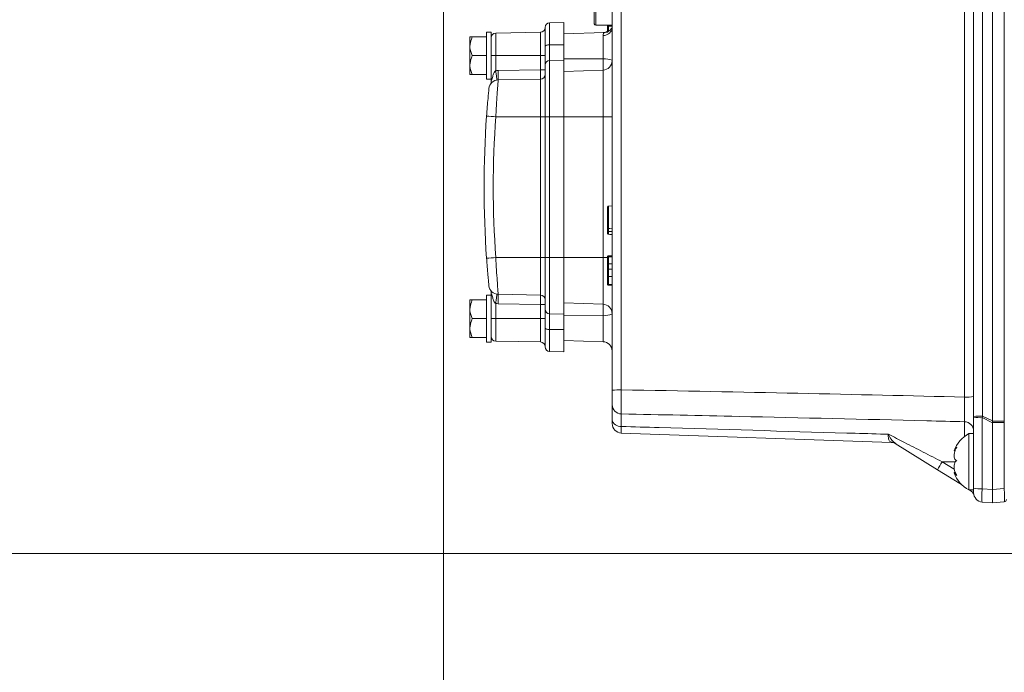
# Model space of a CAD drawing. Header units: millimetres. Extents: x 0 to 8410, y 0 to 5940.
# Tile 181 of 256: x 4649 to 4858, y 2212 to 2351. Entities that reach past the tile are written whole.
import ezdxf

# ---------------------------------------------------------------- set-up
doc = ezdxf.new("R2010")
doc.units = ezdxf.units.MM
doc.header["$LTSCALE"] = 10
doc.styles.add('SLDTEXTSTYLE0', font='TXT', dxfattribs={"width": 0.605})
doc.dimstyles.new('SLDDIMSTYLE0', dxfattribs={"dimtxt": 50, "dimasz": 50, "dimexe": 0, "dimexo": 0.0625, "dimgap": 12.5, "dimtad": 1, "dimtoh": 1, "dimdec": 1, "dimrnd": 1e-09, "dimzin": 12, "dimdsep": 46, "dimtxsty": 'SLDTEXTSTYLE0', "dimsah": 1, "dimcen": 0.09, "dimadec": 0, "dimazin": 0, "dimtfac": 1, "dimtofl": 0, "dimtmove": 0, "dimatfit": 3, "dimfxl": 1, "dimfrac": 2, "dimtolj": 1, "dimtzin": 12, "dimarcsym": 0})

# ---------------------------------------------------------------- blocks, each defined once
blk = doc.blocks.new('*D9')
at = {"color": 7, "linetype": 'Continuous', "lineweight": 0}
for p, q in [((5314.72, 2732.57), (4589.07, 2732.57)), ((4604.07, 2237.57), (4604.07, 2732.57)), ((4975.83, 2237.57), (4589.07, 2237.57))]:
    blk.add_line(p, q, dxfattribs=at)
for points in [[(4604.07, 2732.57), (4596.57, 2682.57), (4611.57, 2682.57)], [(4604.07, 2237.57), (4611.57, 2287.57), (4596.57, 2287.57)]]:
    blk.add_solid(points, dxfattribs=at)
at = {"color": 7, "linetype": 'Continuous', "lineweight": 0, "insert": (4539.62, 2427.79), "char_height": 50, "attachment_point": 1, "rotation": 90, "style": 'SLDTEXTSTYLE0'}
blk.add_mtext('495', dxfattribs=at)
blk = doc.blocks.new('*D10')
at = {"color": 7, "linetype": 'Continuous', "lineweight": 0}
for p, q in [((5314.72, 3964.57), (4489.07, 3964.57)), ((4504.07, 2237.57), (4504.07, 3964.57)), ((4975.83, 2237.57), (4489.07, 2237.57))]:
    blk.add_line(p, q, dxfattribs=at)
for points in [[(4504.07, 3964.57), (4496.57, 3914.57), (4511.57, 3914.57)], [(4504.07, 2237.57), (4511.57, 2287.57), (4496.57, 2287.57)]]:
    blk.add_solid(points, dxfattribs=at)
at = {"color": 7, "linetype": 'Continuous', "lineweight": 0, "insert": (4439.62, 3024.71), "char_height": 50, "attachment_point": 1, "rotation": 90, "style": 'SLDTEXTSTYLE0'}
blk.add_mtext('1727', dxfattribs=at)
blk = doc.blocks.new('*D11')
at = {"color": 7, "linetype": 'Continuous', "lineweight": 0}
for p, q in [((4738.76, 2413.95), (4738.76, 1902.57)), ((5414.72, 2265.57), (5414.72, 1902.57)), ((5414.72, 1917.57), (4738.76, 1917.57))]:
    blk.add_line(p, q, dxfattribs=at)
for points in [[(4738.76, 1917.57), (4788.76, 1910.07), (4788.76, 1925.07)], [(5414.72, 1917.57), (5364.72, 1925.07), (5364.72, 1910.07)]]:
    blk.add_solid(points, dxfattribs=at)
at = {"color": 7, "linetype": 'Continuous', "lineweight": 0, "insert": (5019.45, 1982.03), "char_height": 50, "attachment_point": 1, "style": 'SLDTEXTSTYLE0'}
blk.add_mtext('676', dxfattribs=at)

msp = doc.modelspace()

# ---------------------------------------------------------------- linework, layer by layer
at = {"color": 7, "linetype": 'Continuous', "lineweight": 0}
for p, q in [((4855.724686, 2265.7711), (4855.724686, 2415.403628)), ((4851.724686, 2266.705978), (4851.724686, 2405.039878)), ((4770.924686, 2350.374759), (4770.924686, 2393.774759)), ((4774.724686, 2272.297304), (4774.724686, 2382.516879)), ((4760.424686, 2345.563444), (4760.424686, 2349.592062)), ((4764.424686, 2350.64458), (4761.407234, 2350.59191)), ((4764.424686, 2350.64458), (4764.424686, 2345.911295)), ((4771.224686, 2350.074759), (4774.724686, 2350.074759)), ((4773.724686, 2349.870876), (4773.724686, 2350.099067)), ((4773.724686, 2349.436406), (4773.724686, 2350.074759)), ((4744.424686, 2345.574759), (4744.424686, 2347.574759)), ((4744.924686, 2347.574759), (4747.924686, 2347.574759)), ((4748.924686, 2348.574759), (4747.924686, 2348.574759)), ((4747.924686, 2343.574759), (4747.924686, 2348.574759)), ((4748.924686, 2340.34462), (4748.924686, 2348.574759)), ((4759.442139, 2348.557609), (4749.907234, 2348.391176)), ((4773.019887, 2348.515226), (4764.424686, 2348.215075)), ((4744.424686, 2341.574759), (4744.424686, 2345.574759)), ((4760.424686, 2341.569984), (4760.424686, 2345.563444)), ((4764.424686, 2345.911295), (4764.424686, 2342.620392)), ((4744.924686, 2343.574759), (4747.924686, 2343.574759)), ((4747.924686, 2338.574759), (4747.924686, 2343.574759)), ((4744.424686, 2339.574759), (4744.424686, 2341.574759)), ((4760.424686, 2330.574759), (4760.424686, 2341.569984)), ((4764.424686, 2342.620392), (4764.424686, 2330.574759)), ((4744.924686, 2339.574759), (4747.924686, 2339.574759)), ((4748.924686, 2337.988726), (4748.924686, 2340.34462)), ((4764.424686, 2340.215075), (4772.794485, 2340.507355)), ((4747.924686, 2338.574759), (4748.924686, 2338.574759)), ((4750.435003, 2338.400389), (4759.442139, 2338.557609)), ((4760.424686, 2300.574759), (4760.424686, 2330.574759)), ((4764.424686, 2330.574759), (4764.424686, 2300.574759)), ((4773.724686, 2306.612263), (4773.724686, 2311.346701)), ((4773.917706, 2311.546579), (4774.724686, 2311.574759)), ((4773.917706, 2306.154082), (4774.724686, 2306.154086)), ((4760.424686, 2289.579535), (4760.424686, 2300.574759)), ((4764.424686, 2300.574759), (4764.424686, 2288.529126)), ((4773.724686, 2300.708672), (4773.724686, 2300.731206)), ((4773.724686, 2298.522833), (4773.724686, 2299.857656)), ((4773.917706, 2300.931181), (4774.724686, 2300.959375)), ((4773.917706, 2300.777348), (4774.724686, 2300.805529)), ((4773.917706, 2300.671326), (4774.724686, 2300.698557)), ((4773.917706, 2299.240887), (4774.724686, 2299.240625)), ((4773.724686, 2295.641444), (4773.724686, 2297.284434)), ((4773.917706, 2298.079313), (4774.724686, 2298.084375)), ((4773.917706, 2296.542717), (4774.724686, 2296.542307)), ((4748.924686, 2290.804898), (4748.924686, 2293.160792)), ((4773.917706, 2294.833709), (4774.724686, 2294.805529)), ((4773.917706, 2294.679867), (4774.724686, 2294.651682)), ((4744.424686, 2289.574759), (4744.424686, 2291.574759)), ((4744.924686, 2291.574759), (4747.924686, 2291.574759)), ((4748.924686, 2292.574759), (4747.924686, 2292.574759)), ((4747.924686, 2287.574759), (4747.924686, 2292.574759)), ((4748.924686, 2282.574759), (4748.924686, 2290.804898)), ((4750.435003, 2292.74913), (4759.442139, 2292.59191)), ((4764.424686, 2290.934443), (4772.794485, 2290.642163)), ((4744.424686, 2285.574759), (4744.424686, 2289.574759)), ((4760.424686, 2285.586074), (4760.424686, 2289.579535)), ((4744.924686, 2287.574759), (4747.924686, 2287.574759)), ((4747.924686, 2282.574759), (4747.924686, 2287.574759)), ((4764.424686, 2288.529126), (4764.424686, 2285.238223)), ((4744.424686, 2283.574759), (4744.424686, 2285.574759)), ((4760.424686, 2281.557457), (4760.424686, 2285.586074)), ((4764.424686, 2285.238223), (4764.424686, 2280.504939)), ((4744.924686, 2283.574759), (4747.924686, 2283.574759)), ((4747.924686, 2282.574759), (4748.924686, 2282.574759)), ((4749.907234, 2282.758342), (4759.442139, 2282.59191)), ((4764.424686, 2282.934443), (4772.794485, 2282.642163)), ((4761.407234, 2280.557609), (4764.424686, 2280.504939)), ((4774.724686, 2266.037661), (4774.724686, 2269.218992)), ((4851.724686, 2266.575293), (4851.724686, 2266.705978)), ((4851.724686, 2251.438968), (4851.724686, 2266.575293)), ((4855.72635, 2265.73117), (4855.725911, 2265.418349)), ((4855.724686, 2251.144467), (4855.724686, 2265.379046)), ((4834.238485, 2261.185391), (4776.654887, 2263.196254)), ((4851.724686, 2263.074759), (4850.724686, 2263.074759)), ((4850.724686, 2263.074759), (4850.724686, 2251.074759)), ((4844.036833, 2255.378663), (4835.046161, 2260.996659)), ((4847.57934, 2259.38104), (4847.756168, 2259.38104)), ((4848.769556, 2252.42133), (4844.036833, 2255.378663)), ((4847.853384, 2254.768479), (4847.57934, 2254.768479)), ((4849.402843, 2252.025608), (4848.769556, 2252.42133)), ((4850.724686, 2251.074759), (4851.724686, 2251.074759)), ((4851.724686, 2250.49491), (4851.724686, 2251.438968)), ((4855.724686, 2248.312293), (4855.724686, 2251.144467)), ((4855.724686, 2248.312293), (4853.550375, 2248.502521)), ((4858.268264, 2248.534828), (4855.724686, 2248.312293))]:
    msp.add_line(p, q, dxfattribs=at)
at = {"color": 8, "linetype": 'Continuous', "lineweight": 0}
for p, q in [((4858.268264, 2265.73117), (4858.268264, 2415.279118)), ((4853.654887, 2405.144487), (4853.654887, 2266.810586)), ((4771.224686, 2350.074759), (4771.224686, 2394.074759)), ((4849.794485, 2270.857648), (4849.794485, 2384.291672)), ((4776.654887, 2382.621487), (4776.654887, 2272.401912)), ((4761.407234, 2350.59191), (4761.407234, 2345.893888)), ((4773.917706, 2350.074759), (4773.917706, 2349.870487)), ((4749.907234, 2348.391176), (4749.907234, 2343.574759)), ((4759.442139, 2343.574759), (4759.442139, 2348.557609)), ((4772.794485, 2342.870103), (4772.794485, 2347.844556)), ((4764.424686, 2345.911295), (4761.407234, 2345.893888)), ((4761.407234, 2345.893888), (4761.407234, 2342.567828)), ((4748.924686, 2343.574759), (4749.907234, 2343.574759)), ((4749.907234, 2343.574759), (4759.442139, 2343.574759)), ((4749.907234, 2343.574759), (4749.907234, 2340.355804)), ((4759.442139, 2343.574759), (4760.424686, 2343.574759)), ((4759.442139, 2340.557304), (4759.442139, 2343.574759)), ((4764.424686, 2342.620392), (4761.407234, 2342.567828)), ((4761.407234, 2342.567828), (4761.407234, 2330.574759)), ((4764.424686, 2342.911857), (4772.794485, 2342.870103)), ((4772.794485, 2340.507355), (4772.794485, 2342.870103)), ((4750.435003, 2340.400084), (4759.442139, 2340.557304)), ((4759.442139, 2340.557304), (4760.424686, 2340.557304)), ((4772.794485, 2330.574759), (4772.794485, 2340.507355)), ((4759.442139, 2330.574759), (4759.442139, 2338.557609)), ((4749.931352, 2330.574759), (4759.442139, 2330.574759)), ((4759.442139, 2330.574759), (4760.424686, 2330.574759)), ((4759.442139, 2300.574759), (4759.442139, 2330.574759)), ((4760.424686, 2330.574759), (4761.407234, 2330.574759)), ((4761.407234, 2330.574759), (4761.407234, 2300.574759)), ((4764.424686, 2330.574759), (4761.407234, 2330.574759)), ((4764.424686, 2330.574759), (4772.794485, 2330.574759)), ((4772.794485, 2300.574759), (4772.794485, 2330.574759)), ((4774.724686, 2330.574759), (4772.794485, 2330.574759)), ((4773.917706, 2311.546579), (4773.917706, 2306.777306)), ((4749.931352, 2300.574759), (4759.442139, 2300.574759)), ((4759.442139, 2300.574759), (4760.424686, 2300.574759)), ((4759.442139, 2292.59191), (4759.442139, 2300.574759)), ((4760.424686, 2300.574759), (4761.407234, 2300.574759)), ((4761.407234, 2300.574759), (4761.407234, 2288.581691)), ((4764.424686, 2300.574759), (4761.407234, 2300.574759)), ((4764.424686, 2300.574759), (4772.794485, 2300.574759)), ((4772.794485, 2290.642163), (4772.794485, 2300.574759)), ((4773.745266, 2300.574759), (4772.794485, 2300.574759)), ((4749.907234, 2290.793715), (4749.907234, 2287.574759)), ((4759.442139, 2290.592214), (4750.435003, 2290.749434)), ((4759.442139, 2290.592214), (4760.424686, 2290.592214)), ((4759.442139, 2287.574759), (4759.442139, 2290.592214)), ((4764.424686, 2288.529126), (4761.407234, 2288.581691)), ((4761.407234, 2288.581691), (4761.407234, 2285.25563)), ((4772.794485, 2288.279416), (4772.794485, 2290.642163)), ((4748.924686, 2287.574759), (4749.907234, 2287.574759)), ((4749.907234, 2287.574759), (4749.907234, 2282.758342)), ((4749.907234, 2287.574759), (4759.442139, 2287.574759)), ((4759.442139, 2287.574759), (4760.424686, 2287.574759)), ((4759.442139, 2282.59191), (4759.442139, 2287.574759)), ((4764.424686, 2288.237662), (4772.794485, 2288.279416)), ((4772.794485, 2282.642163), (4772.794485, 2288.279416)), ((4764.424686, 2285.238223), (4761.407234, 2285.25563)), ((4761.407234, 2285.25563), (4761.407234, 2280.557609)), ((4776.672332, 2267.271069), (4776.672332, 2264.60002)), ((4849.77704, 2262.442339), (4849.77704, 2265.609064)), ((4855.724686, 2265.379046), (4853.550375, 2266.47102)), ((4853.550375, 2266.47102), (4853.550375, 2251.334695)), ((4853.654887, 2266.810586), (4855.724686, 2265.7711)), ((4855.72635, 2265.73117), (4858.268264, 2265.73117)), ((4858.268264, 2265.418349), (4855.725911, 2265.418349)), ((4858.268264, 2251.367001), (4858.268264, 2265.418349)), ((4845.044318, 2257.074759), (4847.890314, 2257.074759)), ((4845.044318, 2257.074759), (4847.580413, 2255.490031)), ((4853.550375, 2251.334695), (4855.724686, 2251.144467)), ((4855.724686, 2251.144467), (4858.268264, 2251.367001))]:
    msp.add_line(p, q, dxfattribs=at)
at = {"color": 7, "linetype": 'Continuous', "lineweight": 0, "flags": 128}
for points in [[(4773.917706, 2349.870487), (4774.024687, 2349.870479), (4774.324688, 2349.870459), (4774.724686, 2349.870432)], [(4773.917706, 2306.777306), (4774.224686, 2306.788042), (4774.724686, 2306.805529)], [(4773.917706, 2305.526054), (4774.224686, 2305.51532), (4774.724686, 2305.497836)]]:
    msp.add_lwpolyline(points, dxfattribs=at)
at = {"color": 8, "linetype": 'Continuous', "lineweight": 0, "flags": 128}
for points in [[(4774.724686, 2349.320574), (4774.694597, 2349.256749), (4774.670572, 2349.174759)], [(4760.424686, 2345.563444), (4760.443478, 2345.627213), (4760.499146, 2345.688585), (4760.589598, 2345.745255), (4760.711436, 2345.795091), (4760.860079, 2345.836221), (4761.029942, 2345.8671), (4761.214641, 2345.886566), (4761.407234, 2345.893888)], [(4761.407234, 2285.25563), (4761.214641, 2285.262953), (4761.029942, 2285.282419), (4760.860079, 2285.313298), (4760.711436, 2285.354428), (4760.589598, 2285.404264), (4760.499146, 2285.460933), (4760.443478, 2285.522305), (4760.424686, 2285.586074)]]:
    msp.add_lwpolyline(points, dxfattribs=at)
at = {"color": 7, "linetype": 'Continuous', "lineweight": 0}
for centre, radius, start, end in [((4759.424686, 2349.557457), 1, 271, 0), ((4761.424686, 2349.592062), 1, 91, 180), ((4771.224686, 2350.374759), 0.3, 180, 270), ((4775.003053, 2349.074759), 0.5, 123.83015497, 149.65422288), ((4749.924686, 2347.391329), 1, 91, 180), ((4772.724686, 2350.506137), 2, 272, 300), ((4772.724686, 2342.506137), 2, 272, 0), ((4759.424686, 2339.557457), 1, 271, 0), ((4750.469908, 2336.400693), 2, 91, 174.25364969), ((4957.424686, 2315.574759), 210, 175.864503, 184.135497), ((4773.924686, 2311.346701), 0.2, 92, 180), ((4773.924686, 2300.57747), 0.2, 91.99999999, 180), ((4773.924686, 2295.033587), 0.2, 180, 268), ((4750.469908, 2294.748825), 2, 185.74635031, 269), ((4759.424686, 2291.592062), 1, 0, 89), ((4772.724686, 2288.643382), 2, 0, 88), ((4749.924686, 2283.75819), 1, 180, 269), ((4759.424686, 2281.592062), 1, 0, 89), ((4772.724686, 2280.643382), 2, 0, 88), ((4761.424686, 2281.557457), 1, 180, 269), ((4776.724686, 2265.195036), 2, 180, 268), ((4854.123668, 2256.95537), 7, 119.04974724, 159.3534427), ((4834.168686, 2259.186609), 2, 58, 88), ((4854.123668, 2257.194148), 7, 200.67644405, 240.95025276), ((4849.887826, 2249.3642), 2, 16.42007662, 58), ((4853.724686, 2250.49491), 2, 180, 265), ((4858.224686, 2249.032925), 0.5, 275, 0)]:
    msp.add_arc(centre, radius, start, end, dxfattribs=at)
at = {"color": 8, "linetype": 'Continuous', "lineweight": 0}
for centre, radius, start, end in [((4772.820824, 2349.795505), 1.951126, 269.22654068, 341.44907749), ((4761.423644, 2341.569004), 0.998958, 90.94126281, 179.94381988), ((4773.254974, 2339.316249), 3.583563, 65.78725881, 97.38293957), ((4750.504812, 2336.400693), 4, 91, 98.59184454), ((4721.779919, 2339.400236), 28.672522, 358.00161738, 1.99838262), ((4777.423435, 2717.540584), 387.941187, 265.6459925, 265.93623516), ((4957.389782, 2315.574759), 208, 175.864503, 184.135497), ((4777.423435, 1913.608934), 387.941187, 94.06376484, 94.3540075), ((4750.504812, 2294.748825), 4, 261.40815546, 269), ((4721.779919, 2291.749282), 28.672522, 358.00161738, 1.99838262), ((4761.423644, 2289.580514), 0.998958, 180.05618012, 269.05873719), ((4773.254974, 2291.83327), 3.583563, 262.61706043, 294.21274119), ((4776.184833, 2263.215144), 9.198786, 87.07093517, 99.1333386), ((4850.264539, 2280.044417), 9.198786, 267.07093517, 279.1333386), ((4776.697743, 2269.244122), 1.973217, 180.72970989, 269.26213489), ((4776.468283, 2266.361693), 1.77345, 190.52779442, 276.60696494), ((4849.726758, 2263.611767), 1.99793, 0.05408199, 88.55786278), ((4853.184833, 2257.623818), 9.198786, 87.07093517, 99.1333386), ((4853.12142, 2274.995402), 8.535168, 260.58149685, 272.88074636), ((4834.092874, 2259.464102), 1.804851, 58.11738381, 91.15131227), ((4863.557547, 2244.930591), 22.140923, 146.73622881, 151.84297311), ((4849.758562, 2252.037555), 1.060857, 148.7014904, 158.7917279), ((4850.609674, 2250.484352), 1.115062, 0.54254328, 31.9705941), ((4853.12142, 2259.859077), 8.535168, 260.58149685, 272.88074636)]:
    msp.add_arc(centre, radius, start, end, dxfattribs=at)
for centre, major_axis, ratio, start_param, end_param in [((4759.424686, 2340.557609), (-0.017451, 2), 0.00872421, 3.1416688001, 4.7121605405), ((4759.424686, 2290.59191), (0.017451, 2), 0.00872421, 4.7126174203, 6.2831091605), ((4194.000186, 2256.130663), (879.713339, 1.608631), 0.0230714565, 0.729523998, 0.8468385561), ((4853.724686, 2266.671201), (0.896997, 2.906535), 0.0354633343, 1.5337690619, 1.6506636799), ((4858.224686, 2265.574759), (0, 3), 0.01454574, 4.6602285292, 4.7645494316), ((4853.724686, 2251.49873), (0.174048, 2.996228), 0.0549040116, 1.6287600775, 3.1399866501), ((4858.224686, 2251.542474), (-0.043537, 3.007649), 0.0136650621, 3.142589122, 4.6538156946)]:
    msp.add_ellipse(centre, major_axis=major_axis, ratio=ratio, start_param=start_param, end_param=end_param, dxfattribs=at)
at = {"color": 7, "linetype": 'Continuous', "lineweight": 0}
for centre, major_axis, ratio, start_param, end_param in [((4880.24754, 2253.351003), (24.484748, -12.587784), 0.1085623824, 3.197347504, 3.2089968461), ((4872.935256, 2257.023348), (17.15808, -8.59124), 0.1563368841, 3.2077842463, 3.2197129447)]:
    msp.add_ellipse(centre, major_axis=major_axis, ratio=ratio, start_param=start_param, end_param=end_param, dxfattribs=at)
for points, knots in [([(4773.724686, 2349.870876), (4773.72482, 2349.870865), (4773.725123, 2349.870841), (4773.729938, 2349.870773), (4773.74816, 2349.870676), (4773.791904, 2349.870574), (4773.850513, 2349.870504), (4773.895309, 2349.870492), (4773.917706, 2349.870487)], [0, 0, 0, 0, 0.0537895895, 0.121907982, 0.3414530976, 0.5609759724, 0.7804877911, 1, 1, 1, 1]), ([(4773.724686, 2348.501643), (4773.724686, 2348.544629), (4773.724686, 2348.643675), (4773.724686, 2348.930463), (4773.724686, 2349.335198), (4773.724686, 2349.658021), (4773.724686, 2349.838787), (4773.724686, 2349.870876)], [0, 0, 0, 0, 0.2115026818, 0.4873361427, 0.7109400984, 0.9486872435, 1, 1, 1, 1]), ([(4744.424686, 2345.574759), (4744.484391, 2346.089568), (4744.564022, 2346.776197), (4744.852498, 2347.414925), (4744.924686, 2347.574759)], [0, 0, 0, 0, 0.7497612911, 1, 1, 1, 1]), ([(4744.924686, 2347.574759), (4744.848557, 2347.574759), (4744.560524, 2347.574759), (4744.482263, 2347.574759), (4744.424686, 2347.574759)], [0, 0, 0, 0, 0.2643068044, 1, 1, 1, 1]), ([(4774.569424, 2349.332014), (4774.532932, 2349.283639), (4774.365936, 2349.062265), (4773.93208, 2348.731268), (4773.410118, 2348.511134), (4773.091746, 2348.536286), (4773.02266, 2348.541743)], [0, 0, 0, 0, 0.1032953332, 0.4727020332, 0.8855772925, 1, 1, 1, 1]), ([(4744.924686, 2343.574759), (4744.699429, 2344.145036), (4744.440412, 2344.80078), (4744.4265, 2345.485514), (4744.424686, 2345.574759)], [0, 0, 0, 0, 0.8696641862, 1, 1, 1, 1]), ([(4744.424686, 2341.574759), (4744.484391, 2342.089568), (4744.564022, 2342.776197), (4744.852498, 2343.414925), (4744.924686, 2343.574759)], [0, 0, 0, 0, 0.7497612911, 1, 1, 1, 1]), ([(4744.924686, 2339.574759), (4744.699429, 2340.145036), (4744.440412, 2340.80078), (4744.4265, 2341.485514), (4744.424686, 2341.574759)], [0, 0, 0, 0, 0.8696641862, 1, 1, 1, 1]), ([(4744.424686, 2339.574759), (4744.482263, 2339.574759), (4744.560524, 2339.574759), (4744.848557, 2339.574759), (4744.924686, 2339.574759)], [0, 0, 0, 0, 0.73569319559, 1, 1, 1, 1]), ([(4747.971464, 2330.71899), (4748.021626, 2331.386217), (4748.121956, 2332.720769), (4748.277174, 2334.496972), (4748.402571, 2335.82692), (4748.470635, 2336.508383), (4748.477379, 2336.57534), (4748.479958, 2336.600943)], [0, 0, 0, 0, 0.2180000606, 0.4360322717, 0.6530402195, 0.8673289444, 1, 1, 1, 1]), ([(4773.917706, 2306.777306), (4773.895331, 2306.774313), (4773.850579, 2306.768326), (4773.792017, 2306.731795), (4773.748279, 2306.679522), (4773.729009, 2306.627286), (4773.72489, 2306.59248), (4773.724724, 2306.57995), (4773.724686, 2306.577125)], [0, 0, 0, 0, 0.21914889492, 0.43829218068, 0.6575939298, 0.87721087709, 0.9723104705, 1, 1, 1, 1]), ([(4773.724686, 2306.154049), (4773.724686, 2306.174787), (4773.724686, 2306.238986), (4773.724686, 2306.344651), (4773.724686, 2306.422), (4773.724686, 2306.495632), (4773.724686, 2306.565502), (4773.724686, 2306.573327), (4773.724686, 2306.577125)], [0, 0, 0, 0, 0.0934851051, 0.2894175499, 0.4843382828, 0.5198961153, 0.7669763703, 1, 1, 1, 1]), ([(4773.724686, 2306.154049), (4773.724728, 2306.15405), (4773.724903, 2306.154052), (4773.729062, 2306.154057), (4773.748254, 2306.154066), (4773.791992, 2306.154074), (4773.850565, 2306.15408), (4773.895326, 2306.154081), (4773.917706, 2306.154082)], [0, 0, 0, 0, 0.0293137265, 0.1225913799, 0.3421934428, 0.5615448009, 0.7807701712, 1, 1, 1, 1]), ([(4773.724686, 2305.726202), (4773.724686, 2305.726957), (4773.724686, 2305.729938), (4773.724686, 2305.756443), (4773.724686, 2305.825182), (4773.724686, 2305.906424), (4773.724686, 2306.007052), (4773.724686, 2306.10458), (4773.724686, 2306.154049)], [0, 0, 0, 0, 0.0711565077, 0.2809803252, 0.4887698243, 0.5663850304, 0.7800522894, 1, 1, 1, 1]), ([(4773.724686, 2305.726202), (4773.724726, 2305.723295), (4773.724897, 2305.710776), (4773.729035, 2305.67599), (4773.748265, 2305.623843), (4773.792003, 2305.571568), (4773.850572, 2305.535035), (4773.895328, 2305.529048), (4773.917706, 2305.526054)], [0, 0, 0, 0, 0.0284969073, 0.1226830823, 0.3422919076, 0.5616202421, 0.7808076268, 1, 1, 1, 1]), ([(4748.479958, 2294.548576), (4748.473507, 2294.612212), (4748.460607, 2294.739468), (4748.363148, 2295.730131), (4748.228695, 2297.192717), (4748.088781, 2298.851271), (4748.005737, 2299.969168), (4747.971464, 2300.430529)], [0, 0, 0, 0, 0.2107989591, 0.4215466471, 0.6337483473, 0.8488465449, 1, 1, 1, 1]), ([(4773.917706, 2300.931181), (4773.895315, 2300.928187), (4773.850532, 2300.922199), (4773.791935, 2300.885652), (4773.748196, 2300.833371), (4773.729324, 2300.782081), (4773.724967, 2300.747417), (4773.724751, 2300.734958), (4773.724686, 2300.731206)], [0, 0, 0, 0, 0.2194128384, 0.4388238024, 0.6582877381, 0.8778564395, 0.9632109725, 1, 1, 1, 1]), ([(4773.724686, 2300.478173), (4773.724899, 2300.484978), (4773.725275, 2300.496993), (4773.730485, 2300.530286), (4773.748155, 2300.576806), (4773.791899, 2300.627321), (4773.85051, 2300.662647), (4773.895308, 2300.668433), (4773.917706, 2300.671326)], [0, 0, 0, 0, 0.0690169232, 0.121864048, 0.3414064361, 0.5609404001, 0.7804701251, 1, 1, 1, 1]), ([(4773.724686, 2299.242742), (4773.724686, 2299.365224), (4773.724686, 2299.618585), (4773.724686, 2299.998003), (4773.724686, 2300.321623), (4773.724686, 2300.42672), (4773.724686, 2300.478173)], [0, 0, 0, 0, 0.210641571, 0.4357216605, 0.7237435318, 1, 1, 1, 1]), ([(4773.724686, 2299.242742), (4773.724761, 2299.242705), (4773.724991, 2299.242589), (4773.729423, 2299.242268), (4773.748185, 2299.241795), (4773.791925, 2299.241309), (4773.850526, 2299.24097), (4773.895313, 2299.240914), (4773.917706, 2299.240887)], [0, 0, 0, 0, 0.0395368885, 0.1220670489, 0.3416288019, 0.561111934, 0.7805552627, 1, 1, 1, 1]), ([(4773.724686, 2298.043412), (4773.724686, 2298.124983), (4773.724686, 2298.255233), (4773.724686, 2298.474753), (4773.724686, 2298.740884), (4773.724686, 2299.029246), (4773.724686, 2299.192069), (4773.724686, 2299.242742)], [0, 0, 0, 0, 0.2637583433, 0.4211663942, 0.6778414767, 0.8997382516, 1, 1, 1, 1]), ([(4773.917706, 2298.079313), (4773.904528, 2298.079086), (4773.874758, 2298.078572), (4773.82802, 2298.075312), (4773.774331, 2298.06838), (4773.734747, 2298.057291), (4773.724757, 2298.048174), (4773.724688, 2298.043508), (4773.724686, 2298.043412)], [0, 0, 0, 0, 0.0883160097, 0.1995057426, 0.3727041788, 0.6787358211, 0.9934069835, 1, 1, 1, 1]), ([(4773.724686, 2296.545623), (4773.724686, 2296.588454), (4773.724686, 2296.773117), (4773.724686, 2297.098548), (4773.724686, 2297.603655), (4773.724686, 2297.849229), (4773.724686, 2298.010271), (4773.724686, 2298.043412)], [0, 0, 0, 0, 0.0626814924, 0.2702446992, 0.4785645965, 0.8926903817, 1, 1, 1, 1]), ([(4773.724686, 2295.033587), (4773.724686, 2295.040324), (4773.724686, 2295.051668), (4773.724686, 2295.222859), (4773.724686, 2295.542838), (4773.724686, 2295.997564), (4773.724686, 2296.367204), (4773.724686, 2296.545623)], [0, 0, 0, 0, 0.2500139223, 0.4210293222, 0.5919570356, 0.8030449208, 1, 1, 1, 1]), ([(4773.917706, 2296.542717), (4773.895313, 2296.542761), (4773.850525, 2296.542848), (4773.791924, 2296.54338), (4773.748184, 2296.54414), (4773.729439, 2296.54488), (4773.724995, 2296.545383), (4773.724762, 2296.545564), (4773.724686, 2296.545623)], [0, 0, 0, 0, 0.2194486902, 0.4388960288, 0.6583815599, 0.8779424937, 0.9600239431, 1, 1, 1, 1]), ([(4773.917706, 2294.833709), (4773.895307, 2294.836703), (4773.850509, 2294.84269), (4773.791896, 2294.879248), (4773.748157, 2294.931519), (4773.731014, 2294.978202), (4773.725433, 2295.012577), (4773.724991, 2295.025012), (4773.724686, 2295.033587)], [0, 0, 0, 0, 0.2195392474, 0.4390784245, 0.6586195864, 0.8781646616, 0.9159793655, 1, 1, 1, 1]), ([(4773.724686, 2294.879779), (4773.724686, 2294.879712), (4773.724686, 2294.879532), (4773.724686, 2294.914166), (4773.724686, 2294.935795)], [0, 0, 0, 0, 0.3755129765, 1, 1, 1, 1]), ([(4773.724686, 2294.879779), (4773.724795, 2294.874858), (4773.72507, 2294.86242), (4773.729738, 2294.827847), (4773.748166, 2294.777685), (4773.791909, 2294.725403), (4773.850516, 2294.688849), (4773.89531, 2294.682861), (4773.917706, 2294.679867)], [0, 0, 0, 0, 0.0482442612, 0.1219443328, 0.3414939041, 0.5610077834, 0.7805035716, 1, 1, 1, 1]), ([(4773.917706, 2294.679867), (4773.917706, 2294.681191), (4773.917706, 2294.686989), (4773.917711, 2294.765862), (4773.917708, 2294.975827), (4773.917706, 2295.072711)], [0, 0, 0, 0, 0.13747021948, 0.60200580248, 1, 1, 1, 1]), ([(4773.917706, 2294.874648), (4773.917706, 2294.849909), (4773.917706, 2294.718794), (4773.917706, 2294.687514), (4773.917706, 2294.681233), (4773.917706, 2294.679867)], [0, 0, 0, 0, 0.1539579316, 0.815986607, 1, 1, 1, 1]), ([(4744.424686, 2289.574759), (4744.484391, 2290.089568), (4744.564022, 2290.776197), (4744.852498, 2291.414925), (4744.924686, 2291.574759)], [0, 0, 0, 0, 0.7497612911, 1, 1, 1, 1]), ([(4744.924686, 2291.574759), (4744.848557, 2291.574759), (4744.560524, 2291.574759), (4744.482263, 2291.574759), (4744.424686, 2291.574759)], [0, 0, 0, 0, 0.2643068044, 1, 1, 1, 1]), ([(4744.924686, 2287.574759), (4744.699429, 2288.145036), (4744.440412, 2288.80078), (4744.4265, 2289.485514), (4744.424686, 2289.574759)], [0, 0, 0, 0, 0.8696641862, 1, 1, 1, 1]), ([(4744.424686, 2285.574759), (4744.484391, 2286.089568), (4744.564022, 2286.776197), (4744.852498, 2287.414925), (4744.924686, 2287.574759)], [0, 0, 0, 0, 0.7497612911, 1, 1, 1, 1]), ([(4744.924686, 2283.574759), (4744.699429, 2284.145036), (4744.440412, 2284.80078), (4744.4265, 2285.485514), (4744.424686, 2285.574759)], [0, 0, 0, 0, 0.8696641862, 1, 1, 1, 1]), ([(4744.424686, 2283.574759), (4744.482263, 2283.574759), (4744.560524, 2283.574759), (4744.848557, 2283.574759), (4744.924686, 2283.574759)], [0, 0, 0, 0, 0.7356931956, 1, 1, 1, 1]), ([(4774.724686, 2269.218992), (4774.724686, 2269.2302), (4774.724686, 2269.321858), (4774.724686, 2269.639013), (4774.724686, 2270.358572), (4774.724686, 2271.282128), (4774.724686, 2271.958913), (4774.724686, 2272.297304)], [0, 0, 0, 0, 0.0336581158, 0.2752576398, 0.5168053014, 0.7584040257, 1, 1, 1, 1]), ([(4774.724686, 2265.195036), (4774.724686, 2265.195769), (4774.724686, 2265.201769), (4774.724686, 2265.358113), (4774.724686, 2265.801682), (4774.724686, 2266.037661)], [0, 0, 0, 0, 0.0611631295, 0.5005364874, 1, 1, 1, 1]), ([(4848.132005, 2257.302036), (4847.98412, 2257.387111), (4847.727882, 2257.534517), (4847.558383, 2258.044469), (4847.552401, 2258.626694), (4847.695396, 2259.280259), (4847.908971, 2259.816858), (4848.077312, 2260.115925), (4848.132005, 2260.213089)], [0, 0, 0, 0, 0.2355529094, 0.4081362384, 0.5811337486, 0.74506347, 0.9171728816, 1, 1, 1, 1]), ([(4848.132005, 2260.213089), (4847.985603, 2260.018912), (4847.731943, 2259.682475), (4847.560289, 2259.412959), (4847.573593, 2259.403399), (4847.57934, 2259.39927)], [0, 0, 0, 0, 0.436726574, 0.7566816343, 1, 1, 1, 1]), ([(4848.132005, 2254.163706), (4847.984111, 2254.444903), (4847.727866, 2254.932112), (4847.558377, 2255.712399), (4847.552407, 2256.347536), (4847.695411, 2256.85991), (4847.908987, 2257.156499), (4848.077321, 2257.26635), (4848.132005, 2257.302036)], [0, 0, 0, 0, 0.2355677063, 0.4081497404, 0.5811459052, 0.7450755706, 0.9171862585, 1, 1, 1, 1]), ([(4847.57934, 2254.750249), (4847.577905, 2254.75579), (4847.570837, 2254.783088), (4847.703163, 2254.644297), (4847.908145, 2254.415461), (4848.077115, 2254.225437), (4848.132005, 2254.163706)], [0, 0, 0, 0, 0.0906449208, 0.4465453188, 0.820207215, 1, 1, 1, 1])]:
    msp.add_open_spline(points, degree=3, knots=knots, dxfattribs=at)
at = {"color": 8, "linetype": 'Continuous', "lineweight": 0}
for points, knots in [([(4773.917706, 2349.870487), (4773.917707, 2349.835605), (4773.917713, 2349.630722), (4773.917704, 2349.270013), (4773.917707, 2348.913795), (4773.917707, 2348.789567), (4773.917707, 2348.763326)], [0, 0, 0, 0, 0.0849158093, 0.4987680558, 0.8941218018, 1, 1, 1, 1]), ([(4772.794485, 2347.844556), (4772.81715, 2347.995643), (4772.870891, 2348.353894), (4773.070135, 2348.583754), (4773.023197, 2348.506058), (4773.020371, 2348.50138)], [0, 0, 0, 0, 0.4066668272, 0.9642751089, 1, 1, 1, 1]), ([(4774.670572, 2349.174759), (4774.64968, 2349.214023), (4774.580409, 2349.344207), (4774.596805, 2349.318955), (4774.608257, 2349.301319)], [0, 0, 0, 0, 0.3016038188, 1, 1, 1, 1]), ([(4749.907234, 2340.355804), (4749.871195, 2340.334756), (4749.792098, 2340.288562), (4749.646514, 2340.120054), (4749.453867, 2339.739474), (4749.256054, 2339.076975), (4749.058727, 2338.446913), (4748.953522, 2338.09109), (4748.928037, 2338.001068), (4748.925754, 2337.992658), (4748.924686, 2337.988726)], [0, 0, 0, 0, 0.04276889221, 0.09386560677, 0.22798066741, 0.48484759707, 0.82090219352, 0.9251274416, 0.96499471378, 1, 1, 1, 1]), ([(4750.435003, 2338.400389), (4750.428502, 2338.314301), (4750.4155, 2338.142132), (4750.317203, 2336.79993), (4750.182116, 2334.822916), (4750.044331, 2332.620885), (4749.963641, 2331.159537), (4749.931352, 2330.574759)], [0, 0, 0, 0, 0.2138835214, 0.4277553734, 0.6419614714, 0.8567262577, 1, 1, 1, 1]), ([(4773.917706, 2306.154082), (4773.917705, 2306.081412), (4773.917702, 2305.937845), (4773.917719, 2305.790158), (4773.9177, 2305.671798), (4773.917711, 2305.571923), (4773.9177, 2305.531414), (4773.917705, 2305.527054), (4773.917706, 2305.526054)], [0, 0, 0, 0, 0.2205195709, 0.4356570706, 0.5105751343, 0.7148943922, 0.9345781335, 1, 1, 1, 1]), ([(4773.917706, 2306.777306), (4773.917706, 2306.77555), (4773.917705, 2306.771561), (4773.917708, 2306.735765), (4773.917702, 2306.657939), (4773.917709, 2306.549787), (4773.917712, 2306.433141), (4773.917701, 2306.276817), (4773.917705, 2306.181641), (4773.917706, 2306.154082)], [0, 0, 0, 0, 0.102178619, 0.2320678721, 0.4794995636, 0.5129764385, 0.7081205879, 0.9154811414, 1, 1, 1, 1]), ([(4749.931352, 2300.574759), (4749.980602, 2299.694229), (4750.079103, 2297.933169), (4750.231563, 2295.586224), (4750.355615, 2293.816185), (4750.425064, 2292.881557), (4750.432188, 2292.786636), (4750.435003, 2292.74913)], [0, 0, 0, 0, 0.21507455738, 0.43014886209, 0.64517930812, 0.85980187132, 1, 1, 1, 1]), ([(4773.917706, 2300.931181), (4773.917706, 2300.92719), (4773.917705, 2300.919925), (4773.917705, 2300.821662), (4773.917706, 2300.777382)], [0, 0, 0, 0, 0.5493721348, 1, 1, 1, 1]), ([(4773.917706, 2300.671326), (4773.917706, 2300.668327), (4773.917705, 2300.620909), (4773.917709, 2300.478812), (4773.917705, 2300.121269), (4773.917705, 2299.678257), (4773.917706, 2299.382516), (4773.917706, 2299.240887)], [0, 0, 0, 0, 0.0170390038, 0.2694586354, 0.5579709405, 0.7883129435, 1, 1, 1, 1]), ([(4773.917706, 2300.777348), (4773.917706, 2300.777348), (4773.917706, 2300.777361), (4773.917706, 2300.774212), (4773.917708, 2300.756157), (4773.917706, 2300.726973), (4773.917706, 2300.685366), (4773.917706, 2300.671326)], [0, 0, 0, 0, 0.0000516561, 0.2807838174, 0.5623681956, 0.8523232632, 1, 1, 1, 1]), ([(4773.917706, 2299.240887), (4773.917706, 2299.184073), (4773.917706, 2298.993901), (4773.917707, 2298.655766), (4773.917707, 2298.320078), (4773.917707, 2298.152227), (4773.917706, 2298.079313)], [0, 0, 0, 0, 0.1233399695, 0.4128527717, 0.7449433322, 1, 1, 1, 1]), ([(4773.917706, 2298.079313), (4773.917708, 2297.938562), (4773.917711, 2297.714335), (4773.917698, 2297.173134), (4773.917707, 2296.801047), (4773.917707, 2296.591459), (4773.917706, 2296.542717)], [0, 0, 0, 0, 0.426357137, 0.6792154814, 0.925399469, 1, 1, 1, 1]), ([(4773.917706, 2296.542717), (4773.917707, 2296.341244), (4773.917708, 2295.9237), (4773.917703, 2295.408395), (4773.917707, 2295.045257), (4773.917705, 2294.88754), (4773.917706, 2294.840175), (4773.917706, 2294.835581), (4773.917706, 2294.833709)], [0, 0, 0, 0, 0.1996197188, 0.4137014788, 0.5887700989, 0.7629064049, 0.9033565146, 1, 1, 1, 1]), ([(4748.924686, 2293.160792), (4748.925754, 2293.156861), (4748.928038, 2293.148451), (4748.953521, 2293.058429), (4749.058831, 2292.702644), (4749.254971, 2292.072148), (4749.419083, 2291.532849), (4749.514902, 2291.306656), (4749.514915, 2291.306626), (4749.51494, 2291.306566), (4749.51499, 2291.306448), (4749.515091, 2291.30621), (4749.515292, 2291.305735), (4749.515695, 2291.304786), (4749.516501, 2291.30289), (4749.518111, 2291.299111), (4749.521331, 2291.2916), (4749.527768, 2291.276771), (4749.540618, 2291.247873), (4749.566213, 2291.193095), (4749.616665, 2291.095046), (4749.693013, 2290.975914), (4749.792101, 2290.86092), (4749.871197, 2290.81475), (4749.907234, 2290.793715)], [0, 0, 0, 0, 0.0349975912, 0.0748548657, 0.1790508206, 0.5150051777, 0.7718022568, 0.771807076, 0.7718167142, 0.7718359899, 0.7718745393, 0.7719516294, 0.7721057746, 0.7724139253, 0.7730296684, 0.7742589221, 0.776708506, 0.7815720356, 0.7911569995, 0.8097623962, 0.8447493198, 0.9061703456, 0.9572501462, 1, 1, 1, 1]), ([(4776.654887, 2272.401912), (4776.651074, 2271.837988), (4776.643448, 2270.710098), (4776.64326, 2269.170951), (4776.651682, 2267.971561), (4776.663638, 2267.442687), (4776.671385, 2267.289766), (4776.672332, 2267.271069)], [0, 0, 0, 0, 0.2416005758, 0.4832195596, 0.7247754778, 0.966348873, 1, 1, 1, 1]), ([(4849.77704, 2265.609064), (4849.781684, 2265.65307), (4849.793708, 2265.767006), (4849.806986, 2266.430069), (4849.813008, 2267.624832), (4849.809565, 2269.165571), (4849.799512, 2270.293594), (4849.794485, 2270.857648)], [0, 0, 0, 0, 0.1359347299, 0.3519465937, 0.5679032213, 0.7839353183, 1, 1, 1, 1]), ([(4849.77704, 2265.609064), (4847.094858, 2265.675078), (4831.087071, 2266.06906), (4806.718871, 2266.634404), (4785.032675, 2267.093919), (4776.672332, 2267.271069)], [0, 0, 0, 0, 0.1100699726, 0.6569191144, 1, 1, 1, 1]), ([(4776.672332, 2264.60002), (4776.66716, 2264.206898), (4776.657436, 2263.46792), (4776.654602, 2263.207487), (4776.654856, 2263.197478), (4776.654887, 2263.196254)], [0, 0, 0, 0, 0.4994408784, 0.9388335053, 1, 1, 1, 1]), ([(4776.672332, 2264.60002), (4779.3549, 2264.520416), (4795.364611, 2264.045331), (4813.759472, 2263.508376), (4830.041411, 2263.04139), (4832.996111, 2262.956992), (4833.56573, 2262.940721)], [0, 0, 0, 0, 0.1414529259, 0.8441987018, 0.9699640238, 1, 1, 1, 1]), ([(4834.056609, 2261.268588), (4833.901095, 2261.396385), (4833.57383, 2261.665323), (4833.551677, 2262.38539), (4833.563114, 2262.863616), (4833.565574, 2262.93611), (4833.56573, 2262.940721)], [0, 0, 0, 0, 0.43566852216, 0.91682653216, 0.99470994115, 1, 1, 1, 1]), ([(4833.56573, 2262.940721), (4834.703131, 2262.356536), (4837.118959, 2261.115734), (4840.987218, 2259.137889), (4843.68575, 2257.765622), (4845.044318, 2257.074759)], [0, 0, 0, 0, 0.306411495, 0.6508151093, 1, 1, 1, 1]), ([(4833.56573, 2262.940721), (4833.568035, 2262.935903), (4833.603299, 2262.862184), (4833.841289, 2262.378817), (4834.264143, 2261.620406), (4834.799169, 2261.193662), (4835.046161, 2260.996659)], [0, 0, 0, 0, 0.0056603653, 0.0866019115, 0.5783347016, 1, 1, 1, 1]), ([(4834.238485, 2261.185391), (4834.235649, 2261.186745), (4834.226058, 2261.191323), (4834.126637, 2261.236657), (4834.056609, 2261.268588)], [0, 0, 0, 0, 0.29564439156, 1, 1, 1, 1]), ([(4850.947665, 2251.060296), (4851.024401, 2251.017926), (4851.103731, 2250.974124), (4851.183384, 2251.071572), (4851.185989, 2251.074759)], [0, 0, 0, 0, 0.9672956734, 1, 1, 1, 1])]:
    msp.add_open_spline(points, degree=3, knots=knots, dxfattribs=at)
for points in [[(4750.171118, 2338.378249), (4750.171107, 2338.408548), (4750.171083, 2338.469148), (4750.113475, 2338.926711), (4750.022892, 2339.579694), (4749.945787, 2340.0971), (4749.907234, 2340.355804)], [(4750.171118, 2292.77127), (4750.171107, 2292.74097), (4750.171083, 2292.680371), (4750.113475, 2292.222808), (4750.022892, 2291.569825), (4749.945787, 2291.052418), (4749.907234, 2290.793715)]]:
    msp.add_open_spline(points, degree=3, dxfattribs=at)
at = {"color": 7, "linetype": 'Continuous', "lineweight": 0}
for points in [[(4748.773093, 2337.459382), (4748.816935, 2337.542286), (4748.904617, 2337.708095), (4748.917997, 2337.895183), (4748.924686, 2337.988726)], [(4748.773093, 2293.690137), (4748.816935, 2293.607232), (4748.904617, 2293.441423), (4748.917997, 2293.254336), (4748.924686, 2293.160792)]]:
    msp.add_open_spline(points, degree=3, dxfattribs=at)

# ---------------------------------------------------------------- dimensions: what is measured, and where the dimension line sits
for base, p2, picture, middle in [((4504.072845, 3964.574759), (5314.724686, 3964.574759), '*D10', (4504.072845, 3101.074759)), ((4604.072845, 2732.574759), (5314.724686, 2732.574759), '*D9', (4604.072845, 2485.074759))]:
    dim = msp.add_linear_dim(base=base, p1=(4975.825542, 2237.574759), p2=p2, angle=90, dimstyle='SLDDIMSTYLE0', dxfattribs=at)
    dim.commit()
    dim.dimension.update_dxf_attribs({"geometry": picture, "text_midpoint": middle, "dimtype": 160})
dim = msp.add_linear_dim(base=(4738.758784, 1917.574759), p1=(5414.724686, 2265.574759), p2=(4738.758784, 2413.947143), dimstyle='SLDDIMSTYLE0', dxfattribs=at)
dim.commit()
dim.dimension.update_dxf_attribs({"geometry": '*D11', "text_midpoint": (5076.741735, 1917.574759), "dimtype": 160})

doc.saveas('drawing.dxf')
